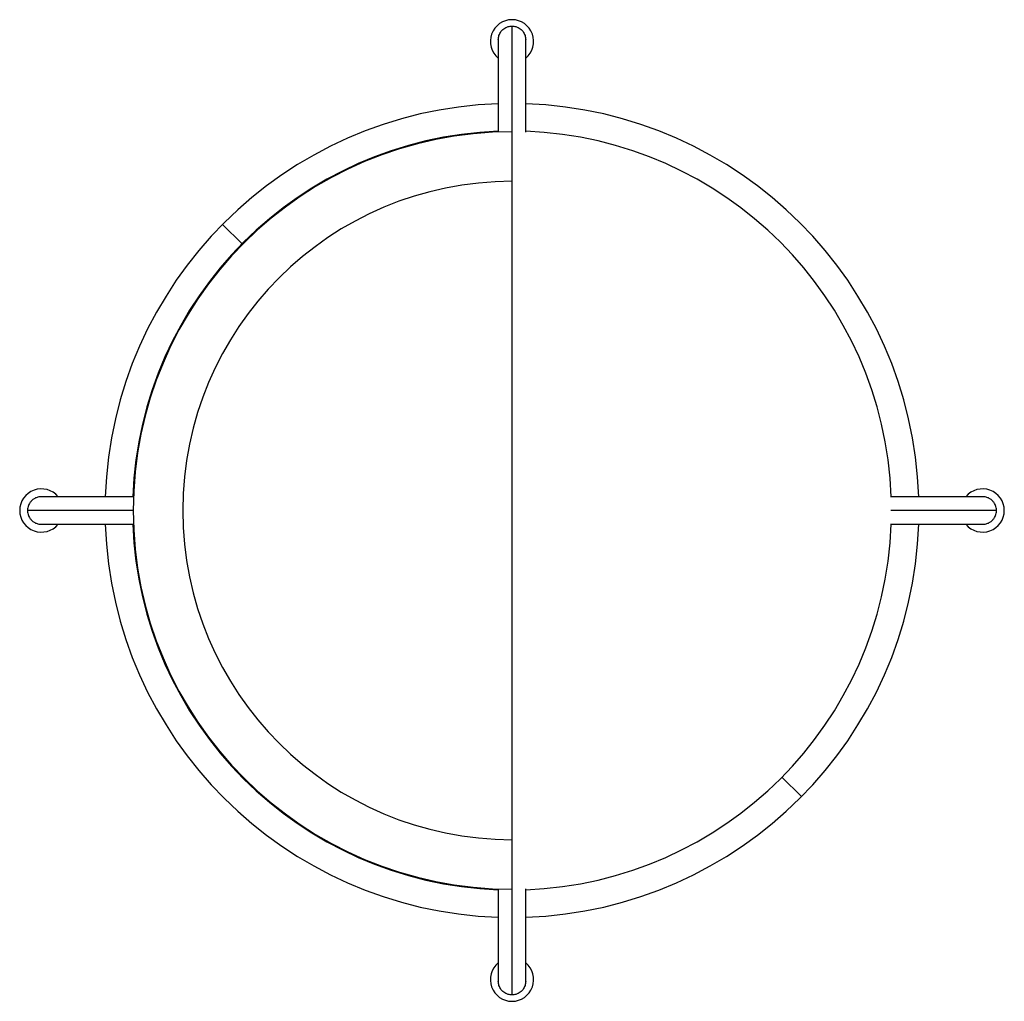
# Paper-space layout '_Top' of a CAD drawing. Header units: millimetres. Extents: x -250 to 250, y -249 to 249.
import ezdxf

# ---------------------------------------------------------------- set-up
doc = ezdxf.new("R2010")
doc.units = ezdxf.units.MM

psp = doc.layouts.new('_Top')

# ---------------------------------------------------------------- linework, layer by layer
at = {"color": 7, "linetype": 'Continuous', "lineweight": 25}
for p, q in [((0, -246.24), (0, 246.24)), ((-7, 239.21), (-7, 192.37)), ((7, 192.37), (7, 239.21)), ((-147.18, 145.38), (-137.22, 135.54)), ((-192.37, 7), (-239.21, 7)), ((239.21, 7), (192.37, 7)), ((-192.5, 0), (-246.24, 0)), ((246.24, 0), (192.5, 0)), ((-239.21, -7), (-192.37, -7)), ((192.37, -7), (239.21, -7)), ((147.18, -145.38), (137.22, -135.54)), ((-7, -192.37), (-7, -239.21)), ((7, -239.21), (7, -192.37))]:
    psp.add_line(p, q, dxfattribs=at)
for centre, radius, start, end in [((0, 238.49), 11, 309.5212, 230.4788), ((0, 0), 206.87, 91.9391, 178.0609), ((0, 0), 206.87, 1.9391, 88.0609), ((0, 0), 192.87, 92.0799, 177.9201), ((0, 0), 192.5, 90, 270), ((0, 0), 192.87, 2.0799, 87.9201), ((0, 0), 167.33, 90, 270), ((-239.21, 0), 11, 39.5212, 320.4788), ((239.21, 0), 11, 219.5212, 140.4788), ((0, 0), 206.87, 181.9391, 268.0609), ((0, 0), 192.87, 182.0799, 267.9201), ((0, 0), 192.87, 272.0799, 357.9201), ((0, 0), 206.87, 271.9391, 358.0609), ((0, -238.49), 11, 129.5212, 50.4788)]:
    psp.add_arc(centre, radius, start, end, dxfattribs=at)
for points, knots in [([(-7, 239.21), (-6.93, 239.99), (-6.78, 241.49), (-5.72, 243.44), (-4.14, 245.03), (-2.16, 246.06), (-0.66, 246.19), (0, 246.24)], [0, 0, 0, 0, 0.210663, 0.41034, 0.591165, 0.819576, 1, 1, 1, 1]), ([(0, 246.24), (0.66, 246.19), (2.16, 246.06), (4.14, 245.03), (5.72, 243.44), (6.78, 241.49), (6.93, 239.99), (7, 239.21)], [0, 0, 0, 0, 0.180424, 0.408835, 0.58966, 0.789337, 1, 1, 1, 1]), ([(-239.21, 7), (-239.8, 7), (-240.38, 6.93), (-241.5, 6.64), (-242.03, 6.43), (-243.01, 5.92), (-243.45, 5.61), (-244.22, 4.94), (-244.56, 4.57), (-245.12, 3.83), (-245.35, 3.44), (-245.72, 2.69), (-245.86, 2.32), (-246.17, 1.24), (-246.24, 0.58), (-246.24, 0)], [0, 0, 0, 0, 0.125, 0.125, 0.25, 0.25, 0.375, 0.375, 0.5, 0.5, 0.625, 0.625, 0.75, 0.75, 1, 1, 1, 1]), ([(246.24, 0), (246.24, 0.58), (246.17, 1.24), (245.86, 2.32), (245.72, 2.69), (245.35, 3.44), (245.12, 3.83), (244.56, 4.57), (244.22, 4.94), (243.45, 5.61), (243.01, 5.92), (242.03, 6.43), (241.5, 6.64), (240.38, 6.93), (239.8, 7), (239.21, 7)], [0, 0, 0, 0, 0.25, 0.25, 0.375, 0.375, 0.5, 0.5, 0.625, 0.625, 0.75, 0.75, 0.875, 0.875, 1, 1, 1, 1]), ([(-246.24, 0), (-246.24, -0.58), (-246.17, -1.24), (-245.86, -2.32), (-245.72, -2.69), (-245.35, -3.44), (-245.12, -3.83), (-244.56, -4.57), (-244.22, -4.94), (-243.45, -5.61), (-243.01, -5.92), (-242.03, -6.43), (-241.5, -6.64), (-240.38, -6.93), (-239.8, -7), (-239.21, -7)], [0, 0, 0, 0, 0.25, 0.25, 0.375, 0.375, 0.5, 0.5, 0.625, 0.625, 0.75, 0.75, 0.875, 0.875, 1, 1, 1, 1]), ([(239.21, -7), (239.8, -7), (240.38, -6.93), (241.5, -6.64), (242.03, -6.43), (243.01, -5.92), (243.45, -5.61), (244.22, -4.94), (244.56, -4.57), (245.12, -3.83), (245.35, -3.44), (245.72, -2.69), (245.86, -2.32), (246.17, -1.24), (246.24, -0.58), (246.24, 0)], [0, 0, 0, 0, 0.125, 0.125, 0.25, 0.25, 0.375, 0.375, 0.5, 0.5, 0.625, 0.625, 0.75, 0.75, 1, 1, 1, 1]), ([(0, -246.24), (-0.66, -246.19), (-2.16, -246.06), (-4.14, -245.03), (-5.72, -243.44), (-6.78, -241.49), (-6.93, -239.99), (-7, -239.21)], [0, 0, 0, 0, 0.180424, 0.408835, 0.58966, 0.789337, 1, 1, 1, 1]), ([(7, -239.21), (6.93, -239.99), (6.78, -241.49), (5.72, -243.44), (4.14, -245.03), (2.16, -246.06), (0.66, -246.19), (0, -246.24)], [0, 0, 0, 0, 0.210663, 0.41034, 0.591165, 0.819576, 1, 1, 1, 1])]:
    psp.add_open_spline(points, degree=3, knots=knots, dxfattribs=at)

doc.saveas('drawing.dxf')
